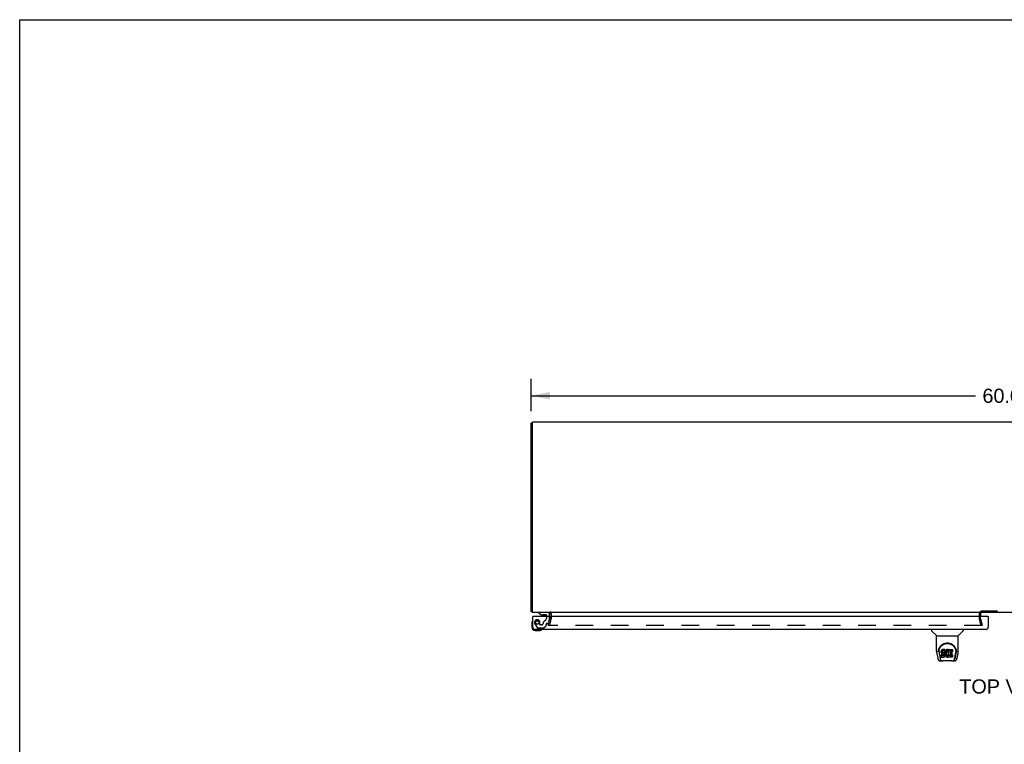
# Model space of a CAD drawing. Header units: inches. Extents: x 0 to 203, y 0 to 131.
# Tile 8 of 12: x 0 to 62, y 85 to 131. Entities that reach past the tile are written whole.
import ezdxf

# ---------------------------------------------------------------- set-up
doc = ezdxf.new("R2010")
doc.units = ezdxf.units.IN
doc.header["$LTSCALE"] = 11.137931
doc.header["$MEASUREMENT"] = 0
doc.linetypes.add('HIDDEN', pattern=[0.2, 0.1, -0.1])
doc.layers.get('0').update_dxf_attribs({"linetype": 'CONTINUOUS'})
for name, color, linetype in [('DEFAULT_2', 8, 'HIDDEN'), ('DIMENSIONS', 7, 'CONTINUOUS'), ('DOOR_ASSEMBLY_LEFT', 7, 'CONTINUOUS')]:
    doc.layers.add(name, color=color, linetype=linetype)
doc.styles.get("Standard").update_dxf_attribs({"font": 'arial.ttf'})
doc.dimstyles.new('DIMSTYLE_1', dxfattribs={"dimtxt": 0.893417, "dimasz": 1.191223, "dimexe": 0.09, "dimexo": 0.07, "dimgap": 0.0375, "dimtad": 0, "dimtih": 1, "dimtoh": 1, "dimzin": 4, "dimdsep": 46, "dimtxsty": 'Standard', "dimblk": '_FILLED', "dimblk1": '_FILLED', "dimblk2": '_FILLED', "dimcen": 0.09, "dimazin": 1, "dimtfac": 1, "dimtdec": 3, "dimtofl": 0, "dimtmove": 0, "dimatfit": 3, "dimldrblk": '_FILLED', "dimfxl": 0, "dimtolj": 1, "dimtzin": 4, "dimarcsym": 0})

# ---------------------------------------------------------------- blocks, each defined once
blk = doc.blocks.new('_FILLED')
at = {"color": 0, "linetype": 'ByBlock'}
blk.add_solid([(0, 0), (-1, 0.2), (-1, -0.2)], dxfattribs=at)
blk = doc.blocks.new('*D1')
at = {"layer": 'DIMENSIONS', "color": 2, "linetype": 'Continuous'}
for p, q in [((32.239, 106.355), (32.239, 108.4)), ((92.239, 106.355), (92.239, 108.4)), ((32.239, 107.328), (60.231, 107.328)), ((92.239, 107.328), (64.246, 107.328))]:
    blk.add_line(p, q, dxfattribs=at)
at = {"layer": 'DIMENSIONS', "color": 2, "linetype": 'Continuous', "xscale": 1.1912225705, "yscale": 1.1912225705, "zscale": 1.1912225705, "rotation": 180}
blk.add_blockref('_FILLED', (32.239, 107.328), dxfattribs=at)
at = {"layer": 'DIMENSIONS', "color": 2, "linetype": 'Continuous', "xscale": 1.1912225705, "yscale": 1.1912225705, "zscale": 1.1912225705}
blk.add_blockref('_FILLED', (92.239, 107.328), dxfattribs=at)
at = {"layer": 'DIMENSIONS', "color": 2, "linetype": 'Continuous', "insert": (62.239, 107.774), "char_height": 0.8934, "width": 3.12198, "attachment_point": 2, "line_spacing_factor": 0.9}
blk.add_mtext('60.00', dxfattribs=at)

msp = doc.modelspace()

# ---------------------------------------------------------------- linework, layer by layer
at = {"color": 7, "linetype": 'Continuous'}
for p, q in [((0, 0), (0, 131.034)), ((0, 131.034), (202.508, 131.034)), ((32.314, 105.601), (32.239, 105.601)), ((32.314, 93.727), (32.239, 93.727))]:
    msp.add_line(p, q, dxfattribs=at)
at = {"color": 3, "linetype": 'Continuous'}
for p, q in [((32.239, 93.727), (32.239, 105.601)), ((32.314, 93.664), (32.314, 105.664)), ((92.164, 105.664), (32.314, 105.664)), ((92.164, 93.664), (32.314, 93.664)), ((33.414, 93.421), (33.414, 93.594)), ((60.564, 93.594), (60.564, 93.421))]:
    msp.add_line(p, q, dxfattribs=at)
for points in [[(32.26, 93.715), (32.255, 93.717), (32.253, 93.717), (32.251, 93.718), (32.249, 93.719), (32.247, 93.719), (32.246, 93.72), (32.244, 93.721), (32.243, 93.721), (32.242, 93.722), (32.241, 93.723), (32.24, 93.724), (32.239, 93.724), (32.239, 93.725), (32.239, 93.726), (32.239, 93.727)], [(32.282, 93.706), (32.28, 93.707), (32.279, 93.708), (32.277, 93.709), (32.275, 93.71), (32.273, 93.711), (32.27, 93.712), (32.268, 93.713), (32.265, 93.714), (32.263, 93.715), (32.26, 93.715)]]:
    msp.add_lwpolyline(points, dxfattribs=at)
for centre, radius, start, end in [((32.384, 93.809), 0.145, 225.39862, 241.13153), ((33.344, 93.594), 0.07, 0, 90), ((60.634, 93.594), 0.07, 90, 173.53122)]:
    msp.add_arc(centre, radius, start, end, dxfattribs=at)
at = {"color": 7, "linetype": 'Continuous'}
msp.add_arc((60.634, 93.594), 0.07, 173.53122, 180, dxfattribs=at)
at = {"layer": 'DEFAULT_2', "color": 8, "linetype": 'HIDDEN'}
for p, q in [((63.844, 93.739), (60.634, 93.739)), ((33.309, 92.871), (33.412, 93.255)), ((33.485, 93.236), (33.382, 92.852)), ((33.414, 93.421), (33.414, 93.266)), ((33.489, 93.594), (33.489, 93.266)), ((60.489, 93.266), (60.489, 93.594)), ((60.596, 92.852), (60.493, 93.236)), ((60.564, 93.266), (60.564, 93.421)), ((60.565, 93.255), (60.668, 92.871)), ((33.309, 92.871), (33.382, 92.852)), ((33.315, 92.866), (33.315, 92.865)), ((33.315, 92.865), (33.315, 92.863)), ((60.645, 92.852), (33.33, 92.852)), ((60.668, 92.871), (60.596, 92.852))]:
    msp.add_line(p, q, dxfattribs=at)
for points in [[(33.315, 92.87), (33.315, 92.868), (33.315, 92.866), (33.315, 92.866)], [(33.315, 92.863), (33.316, 92.862), (33.316, 92.86), (33.317, 92.859), (33.318, 92.857), (33.319, 92.856), (33.32, 92.855), (33.322, 92.854), (33.323, 92.853), (33.325, 92.852)], [(33.33, 92.852), (33.328, 92.852), (33.326, 92.852), (33.325, 92.852)], [(60.66, 92.866), (60.66, 92.865), (60.66, 92.863), (60.659, 92.862), (60.659, 92.86), (60.658, 92.859), (60.657, 92.857), (60.656, 92.856), (60.654, 92.855), (60.653, 92.854), (60.652, 92.853), (60.65, 92.852), (60.648, 92.852), (60.647, 92.852), (60.645, 92.852)], [(60.66, 92.87), (60.66, 92.868), (60.66, 92.866), (60.66, 92.866)]]:
    msp.add_lwpolyline(points, dxfattribs=at)
for centre, radius, start, end in [((33.344, 93.594), 0.145, 0, 51.24508), ((60.634, 93.594), 0.145, 90, 180), ((33.374, 93.266), 0.04, 345, 360), ((33.374, 93.266), 0.115, 345, 360), ((60.604, 93.266), 0.115, 180, 195), ((60.604, 93.266), 0.04, 180, 195)]:
    msp.add_arc(centre, radius, start, end, dxfattribs=at)
at = {"layer": 'DOOR_ASSEMBLY_LEFT', "color": 7, "linetype": 'Continuous'}
for p, q in [((32.33, 93.161), (32.33, 93.161)), ((32.363, 93.421), (32.343, 93.421)), ((32.717, 93.664), (32.717, 93.625)), ((32.717, 93.625), (32.893, 93.526)), ((32.893, 93.526), (33.17, 93.526)), ((32.982, 93.51), (32.981, 93.51)), ((33.122, 93.51), (32.982, 93.51)), ((33.123, 93.51), (33.122, 93.51)), ((33.201, 93.495), (33.201, 93.421)), ((33.386, 93.421), (33.386, 93.585)), ((61.023, 93.421), (61.043, 93.421)), ((32.283, 93.026), (32.283, 92.736)), ((32.483, 92.536), (32.772, 92.536)), ((32.81, 92.539), (32.772, 92.536)), ((57.464, 92.596), (57.464, 92.534)), ((57.773, 92.208), (57.476, 92.506)), ((59.163, 92.208), (59.461, 92.506)), ((59.472, 92.596), (59.472, 92.534)), ((57.779, 91.231), (57.779, 92.202)), ((57.779, 92.202), (59.157, 92.202)), ((59.157, 91.231), (59.157, 92.202)), ((57.904, 91.262), (57.903, 91.199)), ((58.084, 91.234), (58.082, 91.21)), ((58.089, 91.257), (58.084, 91.234)), ((58.084, 91.167), (58.084, 91.234)), ((58.098, 91.28), (58.089, 91.257)), ((58.089, 91.191), (58.089, 91.257)), ((58.112, 91.3), (58.098, 91.28)), ((58.098, 91.213), (58.098, 91.28)), ((58.112, 91.233), (58.098, 91.213)), ((58.12, 91.308), (58.112, 91.3)), ((58.112, 91.233), (58.112, 91.3)), ((58.12, 91.241), (58.112, 91.233)), ((58.13, 91.314), (58.12, 91.308)), ((58.12, 91.241), (58.12, 91.308)), ((58.13, 91.247), (58.12, 91.241)), ((58.152, 91.324), (58.13, 91.314)), ((58.13, 91.247), (58.13, 91.314)), ((58.152, 91.257), (58.13, 91.247)), ((58.175, 91.331), (58.152, 91.324)), ((58.152, 91.257), (58.152, 91.324)), ((58.175, 91.264), (58.152, 91.257)), ((58.315, 91.331), (58.175, 91.331)), ((58.175, 91.264), (58.175, 91.331)), ((58.315, 91.264), (58.175, 91.264)), ((58.316, 91.288), (58.315, 91.331)), ((58.315, 91.264), (58.315, 91.331)), ((58.316, 91.222), (58.315, 91.264)), ((58.316, 91.222), (58.316, 91.288)), ((58.337, 91.231), (58.329, 91.211)), ((58.348, 91.251), (58.337, 91.231)), ((58.337, 91.164), (58.337, 91.231)), ((58.361, 91.269), (58.348, 91.251)), ((58.348, 91.184), (58.348, 91.251)), ((58.376, 91.286), (58.361, 91.269)), ((58.361, 91.202), (58.361, 91.269)), ((58.392, 91.301), (58.376, 91.286)), ((58.376, 91.219), (58.376, 91.286)), ((58.392, 91.234), (58.376, 91.219)), ((58.41, 91.314), (58.392, 91.301)), ((58.392, 91.234), (58.392, 91.301)), ((58.41, 91.247), (58.392, 91.234)), ((58.431, 91.323), (58.41, 91.314)), ((58.41, 91.247), (58.41, 91.314)), ((58.431, 91.256), (58.41, 91.247)), ((58.453, 91.328), (58.431, 91.323)), ((58.431, 91.256), (58.431, 91.323)), ((58.453, 91.261), (58.431, 91.256)), ((58.475, 91.33), (58.453, 91.328)), ((58.453, 91.261), (58.453, 91.328)), ((58.475, 91.263), (58.453, 91.261)), ((58.475, 91.33), (58.497, 91.329)), ((58.475, 91.263), (58.475, 91.33)), ((58.497, 91.263), (58.475, 91.263)), ((58.508, 91.328), (58.497, 91.329)), ((58.497, 91.263), (58.497, 91.329)), ((58.508, 91.261), (58.497, 91.263)), ((58.519, 91.324), (58.508, 91.328)), ((58.508, 91.261), (58.508, 91.328)), ((58.519, 91.257), (58.508, 91.261)), ((58.539, 91.24), (58.513, 91.172)), ((58.538, 91.312), (58.519, 91.324)), ((58.519, 91.257), (58.519, 91.324)), ((58.538, 91.245), (58.519, 91.257)), ((58.538, 91.312), (58.538, 91.245)), ((58.539, 91.309), (58.539, 91.245)), ((58.548, 91.329), (58.785, 91.329)), ((58.548, 90.937), (58.548, 91.329)), ((58.548, 91.262), (58.785, 91.262)), ((58.789, 91.325), (58.789, 91.183)), ((59.032, 91.262), (59.033, 91.199)), ((57.794, 91.088), (57.859, 90.782)), ((57.897, 91.176), (57.897, 91.175)), ((57.941, 91.189), (57.941, 91.165)), ((57.95, 91.068), (58.008, 90.775)), ((57.983, 90.628), (58.185, 90.628)), ((58.025, 90.706), (58.018, 90.706)), ((58.027, 90.7), (58.027, 90.701)), ((58.07, 90.628), (58.069, 90.628)), ((58.082, 91.144), (58.082, 91.21)), ((58.084, 91.167), (58.082, 91.144)), ((58.082, 91.144), (58.083, 91.12)), ((58.083, 91.12), (58.087, 91.096)), ((58.089, 91.191), (58.084, 91.167)), ((58.085, 90.858), (58.085, 90.999)), ((58.087, 91.096), (58.095, 91.074)), ((58.098, 91.213), (58.089, 91.191)), ((58.148, 91.004), (58.089, 91.004)), ((58.089, 90.937), (58.089, 91.004)), ((58.148, 90.938), (58.089, 90.937)), ((58.089, 90.853), (58.233, 90.853)), ((58.095, 91.074), (58.108, 91.054)), ((58.108, 91.054), (58.124, 91.036)), ((58.124, 91.036), (58.144, 91.023)), ((58.144, 91.023), (58.155, 91.019)), ((58.209, 91.005), (58.148, 91.004)), ((58.148, 90.938), (58.148, 91.004)), ((58.209, 90.938), (58.148, 90.938)), ((58.153, 91.132), (58.154, 91.147)), ((58.154, 91.124), (58.153, 91.132)), ((58.154, 91.147), (58.156, 91.162)), ((58.154, 91.124), (58.154, 91.147)), ((58.156, 91.117), (58.154, 91.124)), ((58.155, 91.019), (58.167, 91.017)), ((58.156, 91.162), (58.159, 91.169)), ((58.156, 91.117), (58.156, 91.162)), ((58.161, 91.111), (58.156, 91.117)), ((58.159, 91.169), (58.165, 91.174)), ((58.161, 91.111), (58.161, 91.17)), ((58.167, 91.107), (58.161, 91.111)), ((58.165, 91.174), (58.179, 91.178)), ((58.167, 91.174), (58.166, 91.174)), ((58.181, 91.17), (58.167, 91.174)), ((58.167, 91.107), (58.167, 91.174)), ((58.181, 91.103), (58.167, 91.107)), ((58.167, 91.017), (58.214, 91.017)), ((58.761, 90.616), (58.175, 90.616)), ((58.179, 91.178), (58.194, 91.179)), ((58.205, 91.17), (58.181, 91.17)), ((58.181, 91.103), (58.181, 91.17)), ((58.205, 91.104), (58.181, 91.103)), ((58.194, 91.179), (58.307, 91.179)), ((58.229, 91.169), (58.205, 91.17)), ((58.205, 91.104), (58.205, 91.17)), ((58.229, 91.102), (58.205, 91.104)), ((58.224, 91.006), (58.209, 91.005)), ((58.209, 90.938), (58.209, 91.005)), ((58.224, 90.939), (58.209, 90.938)), ((58.214, 91.017), (58.222, 91.016)), ((58.222, 91.016), (58.229, 91.014)), ((58.231, 91.009), (58.224, 91.006)), ((58.224, 90.939), (58.224, 91.006)), ((58.231, 90.943), (58.224, 90.939)), ((58.253, 91.164), (58.229, 91.169)), ((58.229, 91.102), (58.229, 91.169)), ((58.253, 91.097), (58.229, 91.102)), ((58.229, 91.014), (58.235, 91.009)), ((58.232, 91.011), (58.231, 91.009)), ((58.231, 90.943), (58.231, 91.009)), ((58.236, 90.948), (58.231, 90.943)), ((58.233, 90.853), (58.245, 90.855)), ((58.235, 91.009), (58.24, 91.003)), ((58.236, 90.948), (58.236, 91.007)), ((58.246, 90.96), (58.236, 90.948)), ((58.24, 91.003), (58.246, 90.989)), ((58.245, 90.855), (58.256, 90.859)), ((58.246, 90.96), (58.246, 90.991)), ((58.246, 90.989), (58.249, 90.974)), ((58.248, 90.967), (58.246, 90.96)), ((58.248, 90.967), (58.248, 90.979)), ((58.249, 90.974), (58.248, 90.967)), ((58.264, 91.159), (58.253, 91.164)), ((58.253, 91.097), (58.253, 91.164)), ((58.264, 91.092), (58.253, 91.097)), ((58.256, 90.859), (58.276, 90.872)), ((58.273, 91.152), (58.264, 91.159)), ((58.264, 91.092), (58.264, 91.159)), ((58.273, 91.085), (58.264, 91.092)), ((58.291, 91.135), (58.273, 91.152)), ((58.273, 91.085), (58.273, 91.152)), ((58.291, 91.069), (58.273, 91.085)), ((58.276, 90.872), (58.293, 90.889)), ((58.304, 91.115), (58.291, 91.135)), ((58.291, 91.069), (58.291, 91.135)), ((58.304, 91.049), (58.291, 91.069)), ((58.293, 90.889), (58.3, 90.899)), ((58.3, 90.899), (58.305, 90.91)), ((58.313, 91.093), (58.304, 91.115)), ((58.304, 91.049), (58.304, 91.115)), ((58.313, 91.026), (58.304, 91.049)), ((58.305, 90.91), (58.314, 90.932)), ((58.307, 91.179), (58.312, 91.18)), ((58.312, 91.18), (58.314, 91.185)), ((58.313, 91.026), (58.313, 91.093)), ((58.314, 91.089), (58.313, 91.093)), ((58.319, 91.003), (58.313, 91.026)), ((58.314, 91.185), (58.315, 91.198)), ((58.319, 91.167), (58.314, 91.123)), ((58.314, 91.056), (58.314, 91.123)), ((58.319, 91.1), (58.314, 91.056)), ((58.314, 91.056), (58.315, 91.034)), ((58.314, 90.932), (58.32, 90.956)), ((58.315, 91.198), (58.316, 91.222)), ((58.315, 91.034), (58.318, 91.012)), ((58.318, 91.012), (58.323, 90.99)), ((58.323, 91.189), (58.319, 91.167)), ((58.319, 91.1), (58.319, 91.167)), ((58.323, 91.122), (58.319, 91.1)), ((58.322, 90.979), (58.319, 91.003)), ((58.32, 90.956), (58.322, 90.979)), ((58.322, 90.979), (58.322, 90.994)), ((58.329, 91.211), (58.323, 91.189)), ((58.323, 91.122), (58.323, 91.189)), ((58.329, 91.144), (58.323, 91.122)), ((58.323, 90.99), (58.33, 90.969)), ((58.329, 91.144), (58.329, 91.211)), ((58.337, 91.164), (58.329, 91.144)), ((58.33, 90.969), (58.351, 90.929)), ((58.348, 91.184), (58.337, 91.164)), ((58.361, 91.202), (58.348, 91.184)), ((58.351, 90.929), (58.364, 90.911)), ((58.376, 91.219), (58.361, 91.202)), ((58.364, 90.911), (58.378, 90.894)), ((58.378, 90.894), (58.395, 90.879)), ((58.388, 91.098), (58.384, 91.072)), ((58.384, 91.072), (58.384, 91.045)), ((58.384, 91.045), (58.385, 91.032)), ((58.385, 91.032), (58.385, 91.072)), ((58.385, 91.032), (58.388, 91.019)), ((58.387, 91.091), (58.388, 91.086)), ((58.391, 91.111), (58.388, 91.098)), ((58.388, 91.086), (58.398, 91.061)), ((58.388, 91.019), (58.388, 91.086)), ((58.388, 91.019), (58.398, 90.994)), ((58.397, 91.123), (58.391, 91.111)), ((58.395, 90.879), (58.413, 90.866)), ((58.411, 91.146), (58.397, 91.123)), ((58.398, 91.061), (58.411, 91.038)), ((58.398, 90.994), (58.398, 91.061)), ((58.398, 90.994), (58.411, 90.971)), ((58.42, 91.156), (58.411, 91.146)), ((58.411, 91.038), (58.42, 91.028)), ((58.411, 90.971), (58.411, 91.038)), ((58.411, 90.971), (58.42, 90.961)), ((58.413, 90.866), (58.422, 90.861)), ((58.43, 91.164), (58.42, 91.156)), ((58.42, 91.028), (58.43, 91.019)), ((58.42, 90.961), (58.42, 91.028)), ((58.42, 90.961), (58.43, 90.952)), ((58.422, 90.861), (58.433, 90.857)), ((58.455, 91.175), (58.43, 91.164)), ((58.43, 91.019), (58.441, 91.011)), ((58.43, 90.952), (58.43, 91.019)), ((58.43, 90.952), (58.441, 90.944)), ((58.433, 90.857), (58.455, 90.851)), ((58.441, 91.011), (58.454, 91.006)), ((58.441, 90.944), (58.441, 91.011)), ((58.441, 90.944), (58.454, 90.94)), ((58.454, 91.006), (58.467, 91.004)), ((58.454, 90.94), (58.454, 91.006)), ((58.454, 90.94), (58.467, 90.937)), ((58.468, 91.178), (58.455, 91.175)), ((58.455, 90.851), (58.477, 90.849)), ((58.467, 91.004), (58.48, 91.004)), ((58.467, 90.937), (58.467, 91.004)), ((58.467, 90.937), (58.48, 90.937)), ((58.481, 91.178), (58.468, 91.178)), ((58.477, 90.849), (58.499, 90.852)), ((58.48, 91.004), (58.494, 91.006)), ((58.48, 90.937), (58.48, 91.004)), ((58.48, 90.937), (58.494, 90.939)), ((58.495, 91.174), (58.481, 91.178)), ((58.494, 91.006), (58.506, 91.01)), ((58.494, 90.939), (58.494, 91.006)), ((58.494, 90.939), (58.506, 90.943)), ((58.507, 91.17), (58.495, 91.174)), ((58.499, 90.852), (58.52, 90.859)), ((58.506, 91.01), (58.519, 91.015)), ((58.506, 90.943), (58.506, 91.01)), ((58.506, 90.943), (58.519, 90.948)), ((58.519, 91.015), (58.53, 91.023)), ((58.519, 90.948), (58.519, 91.015)), ((58.519, 90.948), (58.53, 90.956)), ((58.52, 90.859), (58.539, 90.87)), ((58.53, 91.023), (58.53, 90.956)), ((58.536, 91.022), (58.548, 91.004)), ((58.536, 90.955), (58.548, 90.937)), ((58.55, 90.87), (58.539, 90.87)), ((58.539, 90.87), (58.539, 90.87)), ((58.55, 90.857), (58.55, 90.87)), ((58.785, 90.853), (58.554, 90.853)), ((58.618, 91.175), (58.618, 91.107)), ((58.619, 91.016), (58.619, 90.939)), ((58.785, 91.179), (58.622, 91.179)), ((58.622, 91.169), (58.754, 91.169)), ((58.622, 91.103), (58.754, 91.103)), ((58.754, 91.021), (58.624, 91.021)), ((58.624, 91.001), (58.785, 91.001)), ((58.624, 90.934), (58.785, 90.934)), ((58.752, 90.628), (58.953, 90.628)), ((58.758, 91.165), (58.758, 91.025)), ((58.79, 90.996), (58.79, 90.857)), ((58.868, 90.628), (58.866, 90.628)), ((58.909, 90.701), (58.912, 90.711)), ((58.909, 90.7), (58.909, 90.701)), ((58.918, 90.706), (58.911, 90.706)), ((58.929, 90.775), (58.985, 91.065)), ((58.97, 90.81), (59.023, 91.08)), ((58.985, 91.065), (58.986, 91.068)), ((59.039, 91.175), (59.039, 91.176)), ((59.077, 90.782), (59.142, 91.088))]:
    msp.add_line(p, q, dxfattribs=at)
at = {"layer": 'DOOR_ASSEMBLY_LEFT', "color": 3, "linetype": 'Continuous'}
for p, q in [((32.343, 92.731), (32.343, 93.421)), ((61.023, 93.421), (32.363, 93.421)), ((61.043, 93.421), (61.043, 92.731)), ((60.908, 92.596), (32.478, 92.596))]:
    msp.add_line(p, q, dxfattribs=at)
at = {"layer": 'DOOR_ASSEMBLY_LEFT', "color": 8, "linetype": 'HIDDEN'}
for p, q in [((33.307, 93.664), (32.717, 93.664)), ((33.201, 93.421), (33.201, 93.311)), ((33.318, 92.998), (33.386, 93.254)), ((33.386, 93.254), (33.386, 93.421)), ((32.469, 92.948), (32.604, 92.715)), ((32.63, 92.7), (33.042, 92.7)), ((32.79, 92.901), (32.79, 93.034)), ((32.9, 92.885), (32.806, 92.885)), ((33.063, 92.709), (33.178, 92.824)), ((33.184, 92.838), (33.184, 92.916)), ((33.243, 92.975), (33.288, 92.975))]:
    msp.add_line(p, q, dxfattribs=at)
at = {"layer": 'DOOR_ASSEMBLY_LEFT', "color": 7, "linetype": 'Continuous'}
for points in [[(32.33, 93.161), (32.329, 93.159), (32.329, 93.158), (32.328, 93.154)], [(32.901, 92.581), (32.903, 92.582), (32.905, 92.582), (32.906, 92.582)], [(32.906, 92.582), (32.908, 92.583), (32.908, 92.583)], [(57.779, 91.231), (57.78, 91.198), (57.783, 91.158), (57.788, 91.118), (57.794, 91.088)], [(57.897, 91.189), (57.9, 91.23), (57.907, 91.28), (57.918, 91.326), (57.932, 91.371), (57.949, 91.412), (57.969, 91.452), (57.991, 91.489), (58.016, 91.524), (58.043, 91.557), (58.073, 91.587), (58.104, 91.615), (58.138, 91.641), (58.174, 91.664), (58.211, 91.685), (58.251, 91.703), (58.292, 91.719), (58.335, 91.731), (58.379, 91.739), (58.423, 91.745), (58.468, 91.746), (58.514, 91.745), (58.558, 91.739), (58.602, 91.73), (58.645, 91.718), (58.686, 91.703), (58.726, 91.685), (58.763, 91.664), (58.799, 91.641), (58.833, 91.615), (58.864, 91.587), (58.894, 91.556), (58.921, 91.523), (58.946, 91.488), (58.968, 91.451), (58.988, 91.412), (59.005, 91.37), (59.019, 91.326), (59.03, 91.279), (59.036, 91.229), (59.039, 91.189)], [(57.941, 91.189), (57.942, 91.209), (57.943, 91.233), (57.946, 91.257), (57.949, 91.281), (57.954, 91.304), (57.96, 91.328), (57.967, 91.35), (57.974, 91.372), (57.983, 91.394), (57.992, 91.415), (58.002, 91.435), (58.013, 91.455), (58.025, 91.474), (58.037, 91.492), (58.05, 91.509), (58.063, 91.526), (58.077, 91.541), (58.091, 91.556), (58.105, 91.571), (58.12, 91.584), (58.135, 91.597), (58.15, 91.609), (58.165, 91.62), (58.181, 91.631), (58.197, 91.64), (58.213, 91.65), (58.228, 91.658), (58.244, 91.666), (58.26, 91.673), (58.276, 91.679), (58.292, 91.685), (58.308, 91.691), (58.324, 91.696), (58.34, 91.7), (58.356, 91.704), (58.372, 91.707), (58.388, 91.71), (58.404, 91.712), (58.42, 91.713), (58.436, 91.715), (58.451, 91.715), (58.467, 91.716), (58.483, 91.715), (58.499, 91.715), (58.515, 91.714), (58.531, 91.712), (58.547, 91.71), (58.563, 91.707), (58.579, 91.704), (58.595, 91.7), (58.611, 91.696), (58.627, 91.691), (58.643, 91.686), (58.659, 91.68), (58.675, 91.673), (58.691, 91.666), (58.707, 91.658), (58.723, 91.65), (58.739, 91.641), (58.754, 91.631), (58.77, 91.621), (58.785, 91.609), (58.801, 91.598), (58.816, 91.585), (58.83, 91.571), (58.845, 91.557), (58.859, 91.542), (58.873, 91.526), (58.886, 91.51), (58.899, 91.492), (58.911, 91.474), (58.923, 91.455), (58.934, 91.436), (58.944, 91.415), (58.953, 91.394), (58.962, 91.373), (58.97, 91.351), (58.976, 91.328), (58.982, 91.305), (58.987, 91.281), (58.991, 91.257), (58.993, 91.233), (58.995, 91.209), (58.995, 91.189)], [(59.142, 91.088), (59.148, 91.118), (59.153, 91.158), (59.156, 91.197), (59.157, 91.231)], [(57.859, 90.782), (57.862, 90.769), (57.867, 90.751), (57.872, 90.734), (57.877, 90.719), (57.883, 90.705), (57.889, 90.693), (57.895, 90.682), (57.903, 90.671), (57.911, 90.661), (57.92, 90.652), (57.93, 90.644), (57.941, 90.638), (57.954, 90.633), (57.967, 90.629), (57.98, 90.628), (57.983, 90.628)], [(57.897, 91.176), (57.897, 91.181), (57.897, 91.188)], [(57.941, 91.165), (57.941, 91.149), (57.943, 91.121), (57.946, 91.093), (57.95, 91.068)], [(58.008, 90.775), (58.01, 90.763), (58.013, 90.749), (58.016, 90.736), (58.02, 90.723), (58.024, 90.711), (58.027, 90.701)], [(58.027, 90.7), (58.033, 90.688), (58.039, 90.675), (58.045, 90.665), (58.052, 90.655), (58.059, 90.647), (58.067, 90.64), (58.076, 90.635), (58.086, 90.631), (58.096, 90.628), (58.104, 90.628)], [(58.089, 91.004), (58.089, 91.004), (58.088, 91.004), (58.088, 91.004), (58.087, 91.004), (58.087, 91.003), (58.086, 91.003), (58.086, 91.003), (58.086, 91.002), (58.085, 91.002), (58.085, 91.002), (58.085, 91.001), (58.085, 91.001), (58.085, 91), (58.085, 90.999)], [(58.089, 90.937), (58.089, 90.937), (58.088, 90.937), (58.088, 90.937), (58.087, 90.937), (58.087, 90.937), (58.086, 90.936), (58.086, 90.936), (58.086, 90.936), (58.085, 90.935), (58.085, 90.935), (58.085, 90.934), (58.085, 90.934), (58.085, 90.933), (58.085, 90.933)], [(58.185, 90.628), (58.205, 90.628), (58.227, 90.63), (58.251, 90.632), (58.275, 90.635), (58.301, 90.638), (58.328, 90.64), (58.355, 90.643), (58.383, 90.645), (58.412, 90.647), (58.442, 90.648), (58.471, 90.649), (58.5, 90.648), (58.529, 90.647), (58.558, 90.645), (58.585, 90.643), (58.612, 90.64), (58.638, 90.637), (58.664, 90.634), (58.688, 90.632), (58.71, 90.63), (58.732, 90.628), (58.752, 90.628)], [(58.185, 90.628), (58.207, 90.628), (58.233, 90.63), (58.261, 90.632), (58.289, 90.635), (58.318, 90.638), (58.347, 90.641), (58.377, 90.643), (58.407, 90.645), (58.437, 90.646), (58.468, 90.647), (58.498, 90.646), (58.528, 90.645), (58.559, 90.643), (58.589, 90.641), (58.618, 90.638), (58.647, 90.635), (58.675, 90.632), (58.703, 90.63), (58.729, 90.628), (58.752, 90.628)], [(58.832, 90.628), (58.84, 90.628), (58.85, 90.631), (58.86, 90.635), (58.869, 90.64), (58.877, 90.647), (58.884, 90.655), (58.891, 90.665), (58.897, 90.675), (58.904, 90.688), (58.909, 90.7)], [(58.912, 90.711), (58.916, 90.723), (58.92, 90.736), (58.923, 90.749), (58.926, 90.763), (58.929, 90.775)], [(58.953, 90.628), (58.955, 90.628), (58.969, 90.629), (58.982, 90.632), (58.994, 90.637), (59.006, 90.644), (59.016, 90.652), (59.025, 90.661), (59.033, 90.671), (59.041, 90.681), (59.047, 90.693), (59.053, 90.705), (59.059, 90.719), (59.064, 90.734), (59.069, 90.75), (59.074, 90.769), (59.077, 90.782)], [(58.986, 91.068), (58.987, 91.072), (58.987, 91.075), (58.988, 91.078), (58.988, 91.081), (58.989, 91.084), (58.989, 91.087), (58.99, 91.09), (58.99, 91.094), (58.991, 91.097), (58.991, 91.101), (58.992, 91.105), (58.992, 91.109), (58.992, 91.113), (58.993, 91.117), (58.993, 91.121), (58.994, 91.125), (58.994, 91.13), (58.994, 91.134), (58.994, 91.139), (58.995, 91.143), (58.995, 91.148), (58.995, 91.153), (58.995, 91.158), (58.995, 91.163), (58.995, 91.189)], [(59.039, 91.188), (59.039, 91.181), (59.039, 91.176)]]:
    msp.add_lwpolyline(points, dxfattribs=at)
at = {"layer": 'DOOR_ASSEMBLY_LEFT', "color": 8, "linetype": 'HIDDEN'}
msp.add_circle((32.618, 93.034), 0.103, dxfattribs=at)
at = {"layer": 'DOOR_ASSEMBLY_LEFT', "color": 7, "linetype": 'Continuous'}
for centre, radius, start, end in [((32.533, 93.026), 0.25, 149.11011, 180), ((32.331, 93.146), 0.015, 96.37959, 149.11011), ((32.328, 93.146), 0.015, 0, 83.62041), ((32.982, 93.6), 0.09, 235.35658, 269.32802), ((33.122, 93.6), 0.09, 270.67198, 304.13442), ((33.17, 93.495), 0.031, 0, 90), ((33.307, 93.585), 0.079, 0, 90), ((32.483, 92.736), 0.2, 180, 270), ((32.772, 92.786), 0.25, 270, 300.88989), ((32.893, 92.581), 0.015, 6.37959, 90), ((32.893, 92.584), 0.015, 300.88989, 353.62041), ((57.504, 92.534), 0.0394, 180, 225), ((59.433, 92.534), 0.0394, 315, 360), ((57.787, 92.222), 0.0197, 225, 262.5), ((59.149, 92.222), 0.0197, 277.5, 315), ((58.175, 90.636), 0.0197, 203.60704, 270), ((58.761, 90.636), 0.0197, 270, 336.39296)]:
    msp.add_arc(centre, radius, start, end, dxfattribs=at)
at = {"layer": 'DOOR_ASSEMBLY_LEFT', "color": 8, "linetype": 'HIDDEN'}
for centre, radius, start, end in [((32.618, 93.034), 0.172, 0, 210), ((33.175, 92.975), 0.185, 115.7418, 180), ((33.013, 93.311), 0.188, 295.7418, 360), ((32.63, 92.73), 0.03, 210, 270), ((32.806, 92.901), 0.016, 180, 270), ((32.9, 92.975), 0.09, 270, 360), ((33.042, 92.73), 0.03, 270, 315), ((33.164, 92.838), 0.02, 315, 360), ((33.243, 92.916), 0.059, 90, 180), ((33.288, 93.006), 0.031, 270, 345)]:
    msp.add_arc(centre, radius, start, end, dxfattribs=at)
at = {"layer": 'DOOR_ASSEMBLY_LEFT', "color": 3, "linetype": 'Continuous'}
for centre, start, end in [((32.478, 92.731), 180, 270), ((60.908, 92.731), 270, 360)]:
    msp.add_arc(centre, 0.135, start, end, dxfattribs=at)
at = {"layer": 'DOOR_ASSEMBLY_LEFT', "color": 7, "linetype": 'Continuous'}
for centre, major_axis, ratio, start_param, end_param in [((58.468, 91.189), (0, 0.565), 0.999848, 1.137008, 1.553352), ((58.535, 91.309), (0.00448, 0), 1, 0.003891, 0.905353), ((58.535, 91.242), (0.00448, 0), 1, 5.916695, 7.188538), ((58.785, 91.325), (0, 0.00448), 1, -1.570796, 0), ((58.785, 91.258), (0, 0.00448), 1, -1.570796, 0), ((58.468, 91.189), (0, 0.565), 0.999848, 4.519536, 5.145564), ((58.089, 90.858), (0, 0.00483), 1, 1.570796, 3.141593), ((58.509, 91.174), (0, 0.00448), 1, -3.557718, -1.937287), ((58.532, 91.019), (0.00448, 0), 1, 0.594971, 2.222579), ((58.532, 90.952), (0.00448, 0), 1, 0.594971, 2.222579), ((58.554, 90.857), (0, 0.00448), 1, 1.570796, 3.141593), ((58.622, 91.175), (0, 0.00448), 1, 0, 1.570796), ((58.622, 91.174), (0.00448, 0), 1, -2.747552, -2.072978), ((58.622, 91.107), (0, 0.00448), 1, 1.570796, 3.141593), ((58.624, 91.016), (0, 0.00448), 1, 0, 1.570796), ((58.624, 91.005), (0, 0.00448), 1, 1.570796, 3.141593), ((58.624, 90.939), (0, 0.00448), 1, 1.570796, 3.141593), ((58.622, 91.174), (0, 0.00448), 1, -3.643774, -3.141593), ((58.754, 91.165), (0, 0.00448), 1, -1.570796, 0), ((58.754, 91.098), (0, 0.00448), 1, -1.570796, 0), ((58.754, 91.025), (0, 0.00448), 1, -3.141593, -1.570796), ((58.785, 91.183), (0, 0.00448), 1, -3.141593, -1.570796), ((58.785, 90.996), (0, 0.00448), 1, -1.570796, 0), ((58.785, 90.93), (0, 0.00448), 1, -1.570796, 0), ((58.785, 90.857), (0, 0.00448), 1, -3.141593, -1.570796), ((58.912, 91.061), (-0.007, 0.354), 0.213027, -3.145575, -2.360177)]:
    msp.add_ellipse(centre, major_axis=major_axis, ratio=ratio, start_param=start_param, end_param=end_param, dxfattribs=at)

# ---------------------------------------------------------------- texts
at = {"layer": 'DIMENSIONS', "color": 2, "linetype": 'Continuous', "insert": (62.27, 89.449), "char_height": 0.8934, "width": 6.08786, "attachment_point": 2, "line_spacing_factor": 0.9}
msp.add_mtext('TOP VIEW', dxfattribs=at)

# ---------------------------------------------------------------- dimensions: what is measured, and where the dimension line sits
at = {"layer": 'DIMENSIONS', "color": 2, "linetype": 'Continuous'}
dim = msp.add_linear_dim(base=(92.239, 107.328), p1=(32.239, 108.47), p2=(92.239, 108.47), dimstyle='DIMSTYLE_1', dxfattribs=at)
dim.commit()
dim.dimension.update_dxf_attribs({"geometry": '*D1', "text_midpoint": (62.232, 107.323), "dimtype": 160})

doc.saveas('drawing.dxf')
